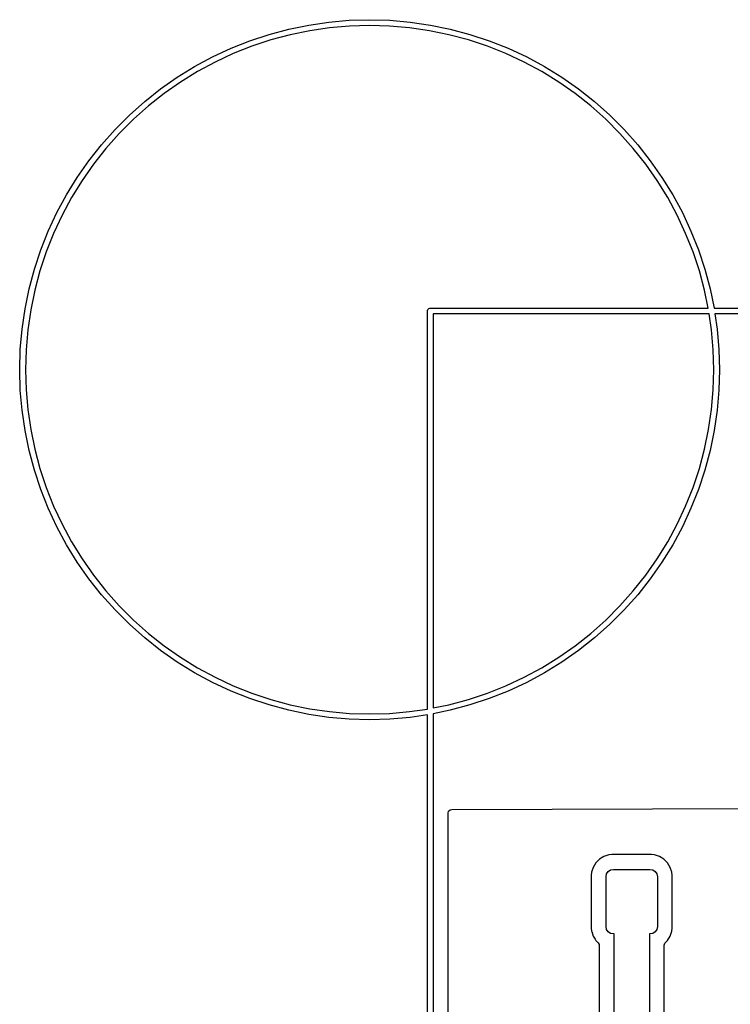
# Model space of a CAD drawing. Extents: x 75 to 134, y -115.2 to -43.8.
# Tile 4 of 5: x 75 to 99.1, y -77.2 to -43.8. Entities that reach past the tile are written whole.
import ezdxf

# ---------------------------------------------------------------- set-up
doc = ezdxf.new("R2010")
doc.units = 0
doc.layers.add('BLACK', color=7, linetype='CONTINUOUS')

msp = doc.modelspace()

# ---------------------------------------------------------------- linework, layer by layer
at = {"layer": 'BLACK', "linetype": 'CONTINUOUS'}
for p, q in [((84.16431, -44.151318), (84.840437, -44.011709)), ((84.840437, -44.011709), (85.523537, -43.911649)), ((85.523537, -43.911649), (86.2113, -43.851478)), ((86.222642, -44.04621), (85.546183, -44.105392)), ((86.2113, -43.851478), (86.901398, -43.831398)), ((86.901398, -44.02646), (86.222642, -44.04621)), ((86.901398, -43.831398), (87.591496, -43.851478)), ((87.580154, -44.04621), (86.901398, -44.02646)), ((88.256613, -44.105392), (87.580154, -44.04621)), ((87.591496, -43.851478), (88.279259, -43.911649)), ((88.279259, -43.911649), (88.962359, -44.011709)), ((88.962359, -44.011709), (89.638486, -44.151318)), ((82.842097, -44.547162), (83.497445, -44.330004)), ((83.497445, -44.330004), (84.16431, -44.151318)), ((84.209294, -44.341122), (83.553389, -44.516871)), ((84.874309, -44.203807), (84.209294, -44.341122)), ((85.546183, -44.105392), (84.874309, -44.203807)), ((88.928487, -44.203807), (88.256613, -44.105392)), ((89.593502, -44.341122), (88.928487, -44.203807)), ((90.249407, -44.516871), (89.593502, -44.341122)), ((89.638486, -44.151318), (90.305351, -44.330004)), ((90.305351, -44.330004), (90.960699, -44.547162)), ((82.200485, -44.802058), (82.842097, -44.547162)), ((82.908812, -44.730461), (82.277745, -44.981168)), ((83.553389, -44.516871), (82.908812, -44.730461)), ((90.893984, -44.730461), (90.249407, -44.516871)), ((91.525051, -44.981168), (90.893984, -44.730461)), ((90.960699, -44.547162), (91.602311, -44.802058)), ((81.574779, -45.09383), (82.200485, -44.802058)), ((82.277745, -44.981168), (81.662323, -45.268144)), ((92.140473, -45.268144), (91.525051, -44.981168)), ((91.602311, -44.802058), (92.228017, -45.09383)), ((80.967097, -45.421489), (81.574779, -45.09383)), ((81.662323, -45.268144), (81.064628, -45.590418)), ((92.738168, -45.590418), (92.140473, -45.268144)), ((92.228017, -45.09383), (92.835699, -45.421489)), ((80.379495, -45.783928), (80.967097, -45.421489)), ((81.064628, -45.590418), (80.486683, -45.9469)), ((93.316113, -45.9469), (92.738168, -45.590418)), ((92.835699, -45.421489), (93.423301, -45.783928)), ((79.81396, -46.179919), (80.379495, -45.783928)), ((80.486683, -45.9469), (79.930443, -46.336383)), ((93.872353, -46.336383), (93.316113, -45.9469)), ((93.423301, -45.783928), (93.988836, -46.179919)), ((79.272408, -46.608123), (79.81396, -46.179919)), ((79.930443, -46.336383), (79.397791, -46.75755)), ((94.405005, -46.75755), (93.872353, -46.336383)), ((93.988836, -46.179919), (94.530388, -46.608123)), ((78.756669, -47.067092), (79.272408, -46.608123)), ((94.530388, -46.608123), (95.046127, -47.067092)), ((78.26849, -47.555271), (78.756669, -47.067092)), ((79.397791, -46.75755), (78.890529, -47.208975)), ((94.912267, -47.208975), (94.405005, -46.75755)), ((95.046127, -47.067092), (95.534306, -47.555271)), ((78.890529, -47.208975), (78.410373, -47.689131)), ((95.392423, -47.689131), (94.912267, -47.208975)), ((77.809521, -48.07101), (78.26849, -47.555271)), ((78.410373, -47.689131), (77.958948, -48.196393)), ((95.843848, -48.196393), (95.392423, -47.689131)), ((95.534306, -47.555271), (95.993275, -48.07101)), ((77.381317, -48.612562), (77.809521, -48.07101)), ((95.993275, -48.07101), (96.421479, -48.612562)), ((77.958948, -48.196393), (77.537781, -48.729045)), ((96.265015, -48.729045), (95.843848, -48.196393)), ((76.985326, -49.178097), (77.381317, -48.612562)), ((77.537781, -48.729045), (77.148298, -49.285285)), ((96.654498, -49.285285), (96.265015, -48.729045)), ((96.421479, -48.612562), (96.81747, -49.178097)), ((76.622887, -49.765699), (76.985326, -49.178097)), ((77.148298, -49.285285), (76.791816, -49.86323)), ((97.01098, -49.86323), (96.654498, -49.285285)), ((96.81747, -49.178097), (97.179909, -49.765699)), ((76.295228, -50.373381), (76.622887, -49.765699)), ((76.791816, -49.86323), (76.469542, -50.460925)), ((97.333254, -50.460925), (97.01098, -49.86323)), ((97.179909, -49.765699), (97.507568, -50.373381)), ((76.003456, -50.999087), (76.295228, -50.373381)), ((97.507568, -50.373381), (97.79934, -50.999087)), ((76.469542, -50.460925), (76.182566, -51.076347)), ((97.62023, -51.076347), (97.333254, -50.460925)), ((75.74856, -51.640699), (76.003456, -50.999087)), ((76.182566, -51.076347), (75.931859, -51.707414)), ((97.870937, -51.707414), (97.62023, -51.076347)), ((97.79934, -50.999087), (98.054236, -51.640699)), ((75.531402, -52.296047), (75.74856, -51.640699)), ((75.931859, -51.707414), (75.718269, -52.351991)), ((98.084527, -52.351991), (97.870937, -51.707414)), ((98.054236, -51.640699), (98.271394, -52.296047)), ((75.352716, -52.962912), (75.531402, -52.296047)), ((75.718269, -52.351991), (75.54252, -53.007896)), ((98.260276, -53.007896), (98.084527, -52.351991)), ((98.271394, -52.296047), (98.45008, -52.962912)), ((75.213107, -53.639039), (75.352716, -52.962912)), ((75.54252, -53.007896), (75.405205, -53.672911)), ((98.384601, -53.61), (98.260276, -53.007896)), ((98.45008, -52.962912), (98.583693, -53.61)), ((75.113047, -54.322139), (75.213107, -53.639039)), ((75.405205, -53.672911), (75.30679, -54.344785)), ((88.86, -53.71), (88.861921, -53.690491)), ((88.86, -67.206224), (88.86, -53.71)), ((88.861921, -53.690491), (88.876853, -53.654443)), ((88.876853, -53.654443), (88.904443, -53.626853)), ((88.904443, -53.626853), (88.940491, -53.611921)), ((88.940491, -53.611921), (88.96, -53.61)), ((88.96, -53.61), (98.384601, -53.61)), ((98.583693, -53.61), (133.92, -53.61)), ((89.06, -53.81), (89.06, -67.169037)), ((98.417672, -53.81), (89.06, -53.81)), ((98.496006, -54.344785), (98.417672, -53.81)), ((98.614731, -53.81), (98.689749, -54.322139)), ((133.82, -53.81), (98.614731, -53.81)), ((75.052876, -55.009902), (75.113047, -54.322139)), ((75.30679, -54.344785), (75.247608, -55.021244)), ((98.555188, -55.021244), (98.496006, -54.344785)), ((98.689749, -54.322139), (98.74992, -55.009902)), ((75.032796, -55.7), (75.052876, -55.009902)), ((75.247608, -55.021244), (75.227858, -55.7)), ((98.574938, -55.7), (98.555188, -55.021244)), ((98.74992, -55.009902), (98.77, -55.7)), ((75.052876, -56.390098), (75.032796, -55.7)), ((75.227858, -55.7), (75.247608, -56.378756)), ((98.555188, -56.378756), (98.574938, -55.7)), ((98.77, -55.7), (98.74992, -56.390098)), ((75.113047, -57.077861), (75.052876, -56.390098)), ((75.247608, -56.378756), (75.30679, -57.055215)), ((98.496006, -57.055215), (98.555188, -56.378756)), ((98.74992, -56.390098), (98.689749, -57.077861)), ((75.213107, -57.760961), (75.113047, -57.077861)), ((75.30679, -57.055215), (75.405205, -57.727089)), ((98.397591, -57.727089), (98.496006, -57.055215)), ((98.689749, -57.077861), (98.589689, -57.760961)), ((75.352716, -58.437088), (75.213107, -57.760961)), ((75.405205, -57.727089), (75.54252, -58.392104)), ((98.260276, -58.392104), (98.397591, -57.727089)), ((98.589689, -57.760961), (98.45008, -58.437088)), ((75.54252, -58.392104), (75.718269, -59.048009)), ((98.084527, -59.048009), (98.260276, -58.392104)), ((75.531402, -59.103953), (75.352716, -58.437088)), ((98.45008, -58.437088), (98.271394, -59.103953)), ((75.718269, -59.048009), (75.931859, -59.692586)), ((97.870937, -59.692586), (98.084527, -59.048009)), ((75.74856, -59.759301), (75.531402, -59.103953)), ((98.271394, -59.103953), (98.054236, -59.759301)), ((76.003456, -60.400913), (75.74856, -59.759301)), ((75.931859, -59.692586), (76.182566, -60.323653)), ((97.62023, -60.323653), (97.870937, -59.692586)), ((98.054236, -59.759301), (97.79934, -60.400913)), ((76.295228, -61.026619), (76.003456, -60.400913)), ((76.182566, -60.323653), (76.469542, -60.939075)), ((97.333254, -60.939075), (97.62023, -60.323653)), ((97.79934, -60.400913), (97.507568, -61.026619)), ((76.622887, -61.634301), (76.295228, -61.026619)), ((76.469542, -60.939075), (76.791816, -61.53677)), ((97.01098, -61.53677), (97.333254, -60.939075)), ((97.507568, -61.026619), (97.179909, -61.634301)), ((76.985326, -62.221903), (76.622887, -61.634301)), ((76.791816, -61.53677), (77.148298, -62.114715)), ((96.654498, -62.114715), (97.01098, -61.53677)), ((97.179909, -61.634301), (96.81747, -62.221903)), ((77.381317, -62.787438), (76.985326, -62.221903)), ((77.148298, -62.114715), (77.537781, -62.670955)), ((96.265015, -62.670955), (96.654498, -62.114715)), ((96.81747, -62.221903), (96.421479, -62.787438)), ((77.537781, -62.670955), (77.958948, -63.203607)), ((95.843848, -63.203607), (96.265015, -62.670955)), ((77.809521, -63.32899), (77.381317, -62.787438)), ((96.421479, -62.787438), (95.993275, -63.32899)), ((78.26849, -63.844729), (77.809521, -63.32899)), ((77.958948, -63.203607), (78.410373, -63.710869)), ((95.392423, -63.710869), (95.843848, -63.203607)), ((95.993275, -63.32899), (95.534306, -63.844729)), ((78.410373, -63.710869), (78.890529, -64.191025)), ((94.912267, -64.191025), (95.392423, -63.710869)), ((78.756669, -64.332908), (78.26849, -63.844729)), ((95.534306, -63.844729), (95.046127, -64.332908)), ((79.272408, -64.791877), (78.756669, -64.332908)), ((78.890529, -64.191025), (79.397791, -64.64245)), ((94.405005, -64.64245), (94.912267, -64.191025)), ((95.046127, -64.332908), (94.530388, -64.791877)), ((79.397791, -64.64245), (79.930443, -65.063617)), ((93.872353, -65.063617), (94.405005, -64.64245)), ((79.81396, -65.220081), (79.272408, -64.791877)), ((79.930443, -65.063617), (80.486683, -65.4531)), ((93.316113, -65.4531), (93.872353, -65.063617)), ((94.530388, -64.791877), (93.988836, -65.220081)), ((80.379495, -65.616072), (79.81396, -65.220081)), ((93.988836, -65.220081), (93.423301, -65.616072)), ((80.967097, -65.978511), (80.379495, -65.616072)), ((80.486683, -65.4531), (81.064628, -65.809582)), ((92.738168, -65.809582), (93.316113, -65.4531)), ((93.423301, -65.616072), (92.835699, -65.978511)), ((81.574779, -66.30617), (80.967097, -65.978511)), ((81.064628, -65.809582), (81.662323, -66.131856)), ((92.140473, -66.131856), (92.738168, -65.809582)), ((92.835699, -65.978511), (92.228017, -66.30617)), ((82.200485, -66.597942), (81.574779, -66.30617)), ((81.662323, -66.131856), (82.277745, -66.418832)), ((82.277745, -66.418832), (82.908812, -66.669539)), ((90.893984, -66.669539), (91.525051, -66.418832)), ((91.525051, -66.418832), (92.140473, -66.131856)), ((92.228017, -66.30617), (91.602311, -66.597942)), ((82.842097, -66.852838), (82.200485, -66.597942)), ((82.908812, -66.669539), (83.553389, -66.883129)), ((90.249407, -66.883129), (90.893984, -66.669539)), ((91.602311, -66.597942), (90.960699, -66.852838)), ((83.497445, -67.069996), (82.842097, -66.852838)), ((84.16431, -67.248682), (83.497445, -67.069996)), ((83.553389, -66.883129), (84.209294, -67.058878)), ((84.209294, -67.058878), (84.874309, -67.196193)), ((89.06, -67.169037), (89.593502, -67.058878)), ((89.593502, -67.058878), (90.249407, -66.883129)), ((90.305351, -67.069996), (89.638486, -67.248682)), ((90.960699, -66.852838), (90.305351, -67.069996)), ((84.840437, -67.388291), (84.16431, -67.248682)), ((85.523537, -67.488351), (84.840437, -67.388291)), ((84.874309, -67.196193), (85.546183, -67.294608)), ((85.546183, -67.294608), (86.222642, -67.35379)), ((86.222642, -67.35379), (86.901398, -67.37354)), ((86.901398, -67.37354), (87.580154, -67.35379)), ((87.580154, -67.35379), (88.256613, -67.294608)), ((88.256613, -67.294608), (88.86, -67.206224)), ((88.86, -67.403284), (88.279259, -67.488351)), ((88.86, -110.96), (88.86, -67.403284)), ((89.638486, -67.248682), (89.06, -67.368129)), ((89.06, -67.368129), (89.06, -110.86)), ((86.2113, -67.548522), (85.523537, -67.488351)), ((86.901398, -67.568602), (86.2113, -67.548522)), ((87.591496, -67.548522), (86.901398, -67.568602)), ((88.279259, -67.488351), (87.591496, -67.548522)), ((89.5605, -70.732969), (89.580185, -70.66593)), ((89.5605, -83.907133), (89.5605, -70.732969)), ((89.580185, -70.66593), (89.632989, -70.620175)), ((89.632989, -70.620175), (89.684199, -70.608969)), ((89.684199, -70.608969), (101.277766, -70.580965)), ((94.577289, -72.426342), (94.485187, -72.575663)), ((94.701342, -72.302289), (94.577289, -72.426342)), ((94.850663, -72.210187), (94.701342, -72.302289)), ((94.850668, -72.210185), (94.850663, -72.210187)), ((95.0172, -72.155001), (94.850668, -72.210185)), ((95.017203, -72.155), (95.0172, -72.155001)), ((95.119981, -72.144501), (95.017203, -72.155)), ((95.119998, -72.1445), (95.119981, -72.144501)), ((96.46001, -72.1445), (95.119998, -72.1445)), ((96.562795, -72.155), (96.46001, -72.1445)), ((96.562797, -72.155001), (96.562795, -72.155)), ((96.729334, -72.210186), (96.562797, -72.155001)), ((96.878656, -72.302288), (96.729334, -72.210186)), ((97.002712, -72.426344), (96.878656, -72.302288)), ((97.094814, -72.575666), (97.002712, -72.426344)), ((94.43, -72.742204), (94.4195, -72.844983)), ((94.430001, -72.742204), (94.43, -72.742204)), ((94.485186, -72.575666), (94.430001, -72.742203)), ((94.430001, -72.742203), (94.430001, -72.742204)), ((94.485187, -72.575663), (94.485186, -72.575666)), ((94.93903, -72.799329), (94.993223, -72.718223)), ((94.993223, -72.718223), (95.074329, -72.66403)), ((95.074329, -72.66403), (95.17, -72.645)), ((95.17, -72.645), (96.41, -72.645)), ((96.41, -72.645), (96.505671, -72.66403)), ((96.505671, -72.66403), (96.586777, -72.718223)), ((96.586777, -72.718223), (96.64097, -72.799329)), ((97.149999, -72.742203), (97.094814, -72.575666)), ((97.160499, -72.844992), (97.149999, -72.742203)), ((94.4195, -72.844983), (94.4195, -74.635001)), ((94.92, -72.895), (94.93903, -72.799329)), ((94.92, -74.585), (94.92, -72.895)), ((96.64097, -72.799329), (96.66, -72.895)), ((96.66, -72.895), (96.66, -74.585)), ((97.1605, -74.635009), (97.160499, -72.844992)), ((94.4195, -74.635001), (94.419501, -74.635018)), ((94.419501, -74.635018), (94.43, -74.737796)), ((94.43, -74.737796), (94.430001, -74.737799)), ((94.430001, -74.737799), (94.433696, -74.748949)), ((94.433696, -74.748949), (94.485186, -74.904334)), ((94.93903, -74.680671), (94.92, -74.585)), ((94.993223, -74.761777), (94.93903, -74.680671)), ((95.074329, -74.81597), (94.993223, -74.761777)), ((96.586777, -74.761777), (96.505671, -74.81597)), ((96.64097, -74.680671), (96.586777, -74.761777)), ((96.66, -74.585), (96.64097, -74.680671)), ((97.094814, -74.904334), (97.149999, -74.737797)), ((97.149999, -74.737797), (97.1605, -74.635009)), ((94.485186, -74.904334), (94.550582, -75.010359)), ((94.550582, -75.010359), (94.577289, -75.053657)), ((94.577289, -75.053657), (94.653181, -75.129549)), ((95.17, -74.835), (95.074329, -74.81597)), ((95.19, -74.835), (95.17, -74.835)), ((95.19, -78.52), (95.19, -74.835)), ((96.41, -74.835), (96.39, -74.835)), ((96.39, -74.835), (96.39, -78.271472)), ((96.505671, -74.81597), (96.41, -74.835)), ((96.926819, -75.129549), (96.960868, -75.0955)), ((96.960868, -75.0955), (97.002712, -75.053656)), ((97.002712, -75.053656), (97.094814, -74.904334)), ((94.653181, -75.129549), (94.686666, -75.190872)), ((94.686666, -75.190872), (94.6895, -75.21723)), ((94.6895, -75.21723), (94.6895, -77.526608)), ((96.8905, -75.21723), (96.910185, -75.150191)), ((96.8905, -75.548135), (96.8905, -75.21723)), ((96.910185, -75.150191), (96.926819, -75.129549)), ((96.8905, -78.012796), (96.8905, -75.548135))]:
    msp.add_line(p, q, dxfattribs=at)

doc.saveas('drawing.dxf')
